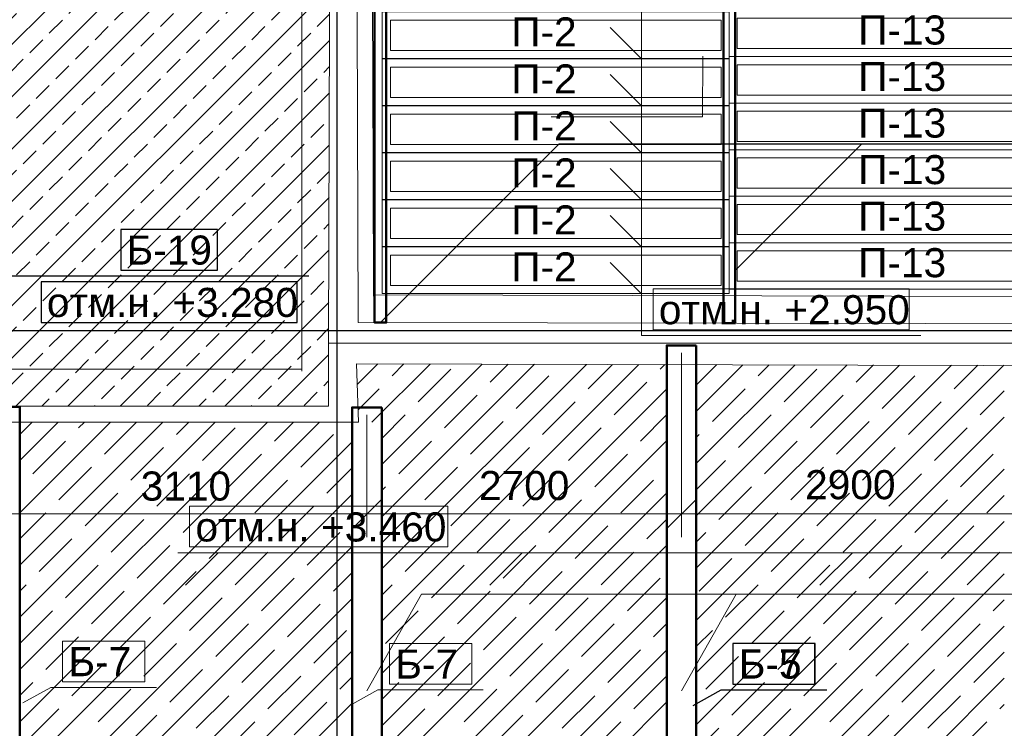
# Model space of a CAD drawing. Header units: millimetres. Extents: x -7161 to 110053, y -144197 to 45021.
# Tile 14 of 34: x 14226 to 22684, y 7383 to 13474. Entities that reach past the tile are written whole.
import ezdxf

# ---------------------------------------------------------------- set-up
doc = ezdxf.new("R2010")
doc.units = ezdxf.units.MM
for name, color, linetype, lineweight in [('Каркас', 130, 'Continuous', 50), ('Несущие стены', 10, 'Continuous', 40), ('Обмерные чертежи _09_02_2026_ 1 эт_dwg', 8, 'Continuous', 9), ('Оси', 7, 'Continuous', 9), ('Плита', 7, 'Continuous', 9), ('Размеры', 7, 'Continuous', 9), ('Стены', 7, 'Continuous', 9), ('Текст', 7, 'Continuous', 9), ('Штриховка', 7, 'Continuous', 9)]:
    doc.layers.add(name, color=color, linetype=linetype, lineweight=lineweight)
doc.styles.add('Arial', font='arial.ttf', dxfattribs={"height": 250})

# ---------------------------------------------------------------- blocks, each defined once
blk = doc.blocks.new('Обмерные чертежи _09_02_2026_ 1 эт_dwg_ось сокольники-2036289-Cхема демонтажа сборных ребристых плит перекрытия 1 этажа в осях _Г-Ж_1-3 и Г-Ж_10-12_')
at = {"layer": 'Оси', "color": 250, "lineweight": 30, "flags": 128}
for points in [[(-490414.2, 84678), (-490414.2, 80156.6), (-490414.2, 63892), (-490414.2, 56540.4), (-490414.2, 51884.2), (-490414.2, 45174.3), (-490414.2, 43179.1), (-490414.2, 36624.4), (-490414.2, 36124.4)], [(-445519.6, 54535.4), (-452017.7, 54535.4), (-455016.1, 54535.4), (-459017.2, 54535.4), (-462418.1, 54535.4), (-470317, 54535.4), (-482815.7, 54535.4), (-490714.2, 54535.4), (-493712.8, 54535.4), (-497864.2, 54535.4), (-500863.6, 54535.4), (-507364, 54535.4), (-513024.9, 54535.4), (-513524.9, 54535.4)]]:
    blk.add_lwpolyline(points, dxfattribs=at)
blk = doc.blocks.new('Обмерные чертежи _09_02_2026_ 1 эт_dwg__U4565-2036309-Cхема демонтажа сборных ребристых плит перекрытия 1 этажа в осях _Г-Ж_1-3 и Г-Ж_10-12_')
at = {"layer": 'Плита', "flags": 128}
for points in [[(-1490, 200), (1490, 200), (1490, -200), (-1490, -200)], [(-1420, 130), (1420, 130), (1420, -130), (-1420, -130)]]:
    blk.add_lwpolyline(points, close=True, dxfattribs=at)
at = {"layer": 'Текст', "insert": (-381.8, 154.1), "char_height": 250, "width": 670.283, "attachment_point": 1, "line_spacing_factor": 0.941778, "style": 'Arial'}
blk.add_mtext('П-2', dxfattribs=at)
blk = doc.blocks.new('Обмерные чертежи _09_02_2026_ 1 эт_dwg__U4566-2036310-Cхема демонтажа сборных ребристых плит перекрытия 1 этажа в осях _Г-Ж_1-3 и Г-Ж_10-12_')
for p in [(0, 0), (0, -404), (0, -808), (0, -1212), (0, -1616), (0, -2020), (0, -2424), (0, -2828), (0, -3232), (0, -3636)]:
    blk.add_blockref('Обмерные чертежи _09_02_2026_ 1 эт_dwg__U4565-2036309-Cхема демонтажа сборных ребристых плит перекрытия 1 этажа в осях _Г-Ж_1-3 и Г-Ж_10-12_', p)
blk = doc.blocks.new('Обмерные чертежи _09_02_2026_ 1 эт_dwg__Oblique-2036290-Cхема демонтажа сборных ребристых плит перекрытия 1 этажа в осях _Г-Ж_1-3 и Г-Ж_10-12_')
at = {"layer": 'Размеры'}
blk.add_line((-0.5, -0.5), (0.5, 0.5), dxfattribs=at)
blk = doc.blocks.new('Обмерные чертежи _09_02_2026_ 1 эт_dwg_п-13-2036313-Cхема демонтажа сборных ребристых плит перекрытия 1 этажа в осях _Г-Ж_1-3 и Г-Ж_10-12_')
at = {"layer": 'Плита', "flags": 128}
for points in [[(-877675.4, -122608.5), (-874095.4, -122608.5), (-874095.4, -123008.5), (-877675.4, -123008.5)], [(-877605.4, -122678.5), (-874158.9, -122678.5), (-874158.9, -122938.5), (-877605.4, -122938.5)]]:
    blk.add_lwpolyline(points, close=True, dxfattribs=at)
at = {"layer": 'Текст', "insert": (-876567.1, -122654.4), "char_height": 250, "width": 902.892, "attachment_point": 1, "line_spacing_factor": 0.941778, "style": 'Arial'}
blk.add_mtext('П-13', dxfattribs=at)
blk = doc.blocks.new('Обмерные чертежи _09_02_2026_ 1 эт_dwg__U4610-2036314-Cхема демонтажа сборных ребристых плит перекрытия 1 этажа в осях _Г-Ж_1-3 и Г-Ж_10-12_')
blk.add_blockref('Обмерные чертежи _09_02_2026_ 1 эт_dwg_п-13-2036313-Cхема демонтажа сборных ребристых плит перекрытия 1 этажа в осях _Г-Ж_1-3 и Г-Ж_10-12_', (875885.4, 122808.5))
blk = doc.blocks.new('Обмерные чертежи _09_02_2026_ 1 эт_dwg__U4611-2036315-Cхема демонтажа сборных ребристых плит перекрытия 1 этажа в осях _Г-Ж_1-3 и Г-Ж_10-12_')
for p in [(0, -1600), (0, -2000), (0, -2400), (0, -2800), (0, -3200), (0, -3600)]:
    blk.add_blockref('Обмерные чертежи _09_02_2026_ 1 эт_dwg__U4610-2036314-Cхема демонтажа сборных ребристых плит перекрытия 1 этажа в осях _Г-Ж_1-3 и Г-Ж_10-12_', p)
blk = doc.blocks.new('Обмерные чертежи _09_02_2026_ 1 эт_dwg-2034936-Cхема демонтажа сборных ребристых плит перекрытия 1 этажа в осях _Г-Ж_1-3 и Г-Ж_10-12_')
at = {"layer": 'Штриховка'}
h = blk.add_hatch(dxfattribs=at)
h.set_pattern_fill('FP_2', color=256, style=0, pattern_type=2)
h.set_pattern_definition([(45, (0, 0), (-224.5064, 224.5064), []), (45, (224.5, 0), (-224.5064, 224.5064), [158.75, -79.375])])
h.paths.add_polyline_path([(-884561.5, -127613.8), (-881116.2, -127613.8), (-881116.2, -127072.1), (-881093.1, -119728.3), (-884567.1, -119728.5), (-884568.9, -125494.2), (-884562.2, -125494.4), (-884561.5, -127613.7)])
h.paths.add_polyline_path([(-882599.2, -123799.4), (-883544.2, -123799.4), (-883544.2, -123237.5), (-883148.9, -123237.5), (-883099.2, -123052.2), (-882599.2, -123085.7), (-882639.9, -123237.5), (-882168.3, -123237.5), (-882168.3, -123799.4)])
h.paths.add_polyline_path([(-882393.3, -123684), (-882292.8, -123309), (-882655.2, -123294.5), (-882699.7, -123460.7), (-883171.4, -123429.1), (-883230.8, -123650.5), (-882599.2, -123675.7)])
at = {"lineweight": 9}
for p, q in [((-878699, -124358), (-878429.5, -124627.4)), ((-878699, -124762), (-878429.5, -125031.4)), ((-878699, -125166), (-878429.5, -125435.4)), ((-878699, -125570), (-878429.5, -125839.4)), ((-878699, -125974), (-878429.5, -126243.4)), ((-878699, -126378), (-878429.5, -126647.4)), ((-882345.8, -129152.9), (-882065.8, -128872.9)), ((-879732.5, -129152.9), (-879452.6, -128872.9)), ((-876895.3, -129152.9), (-876615.4, -128872.9)), ((-878084.8, -130060.5), (-877615.7, -129229.3))]:
    blk.add_line(p, q, dxfattribs=at)
at = {"color": 250, "lineweight": 30}
blk.add_line((-877624.5, -126446.4), (-876536.5, -125358.5), dxfattribs=at)
at = {"lineweight": 9, "flags": 128}
for points in [[(-878699, -122742), (-878429.5, -123011.4), (-878429.5, -127005.6), (-876029.5, -127005.6)], [(-851785.3, -129152.9), (-851505.4, -128872.9), (-882409.7, -128872.9), (-879990.9, -128872.9)], [(-850216, -129229.3), (-851059.8, -129229.3), (-880317.9, -129229.3), (-880787, -130060.5), (-880317.9, -129229.3)], [(-883742, -130164.2), (-883501, -130032), (-882594.8, -130032)], [(-880934.2, -130184.8), (-880693.2, -130052.6), (-879787, -130052.6)], [(-877984.2, -130184.8), (-877743.2, -130052.5), (-876843.2, -130052.5)]]:
    blk.add_lwpolyline(points, dxfattribs=at)
at = {"color": 250, "lineweight": 30, "flags": 128}
for points in [[(-880671.1, -126893.9), (-879135.6, -125358.5), (-852219.9, -125358.5), (-849813.7, -125358.5)], [(-884243.3, -127747.1), (-884101.2, -126493), (-883686, -126493), (-881286, -126493)], [(-877984.2, -130184.8), (-877743.2, -130052.5), (-876837, -130052.5)]]:
    blk.add_lwpolyline(points, dxfattribs=at)
for points in [[(-882901.6, -126443), (-882070.4, -126443), (-882070.4, -126093), (-882901.6, -126093)], [(-883586, -126893), (-881386, -126893), (-881386, -126543), (-883586, -126543)], [(-877643.2, -130002.5), (-876937, -130002.5), (-876937, -129652.5), (-877643.2, -129652.5)]]:
    blk.add_lwpolyline(points, close=True, dxfattribs=at)
at = {"lineweight": 9, "flags": 128}
for points in [[(-878329.5, -126955.6), (-876129.5, -126955.6), (-876129.5, -126605.6), (-878329.5, -126605.6)], [(-882309.7, -128822.9), (-880090.9, -128822.9), (-880090.9, -128472.9), (-882309.7, -128472.9)], [(-883401, -129982), (-882694.8, -129982), (-882694.8, -129632), (-883401, -129632)], [(-880593.2, -130002.6), (-879887, -130002.6), (-879887, -129652.6), (-880593.2, -129652.6)], [(-877643.2, -130002.5), (-876943.2, -130002.5), (-876943.2, -129652.5), (-877643.2, -129652.5)]]:
    blk.add_lwpolyline(points, close=True, dxfattribs=at)
at = {"layer": 'Каркас', "flags": 128}
for points in [[(-880721.1, -122554.3), (-880621.1, -122554.3), (-880621.1, -126893.9), (-880721.1, -126893.9), (-880721.1, -122554.3)], [(-877724.5, -122559.8), (-877624.5, -122559.8), (-877624.5, -126899.4), (-877724.5, -126899.4), (-877724.5, -122559.8)], [(-877957.5, -127090.7), (-878212, -127090.7), (-878212, -131420.4), (-877959.8, -131419.8), (-877959.8, -127090.7)]]:
    blk.add_lwpolyline(points, dxfattribs=at)
for points in [[(-883769.3, -127619.1), (-884023.8, -127619.1), (-884023.8, -131415.7), (-883769.3, -131408.6)], [(-880659.8, -127623.5), (-880914.2, -127623.5), (-880914.2, -131413.6), (-880659.8, -131413)]]:
    blk.add_lwpolyline(points, close=True, dxfattribs=at)
at = {"layer": 'Несущие стены', "color": 7, "lineweight": 9}
for p, q in [((-881346, -127311.4), (-881346, -119931.8)), ((-880729.8, -126657), (-875168.8, -126671.1))]:
    blk.add_line(p, q, dxfattribs=at)
at = {"layer": 'Несущие стены', "color": 7, "lineweight": 9, "flags": 128}
for points in [[(-880729.7, -126666.8), (-880733.7, -125598), (-880745, -122599.2), (-877775, -122622.1), (-860657.4, -122660.1), (-860675.8, -119891.6), (-853419.5, -119891.6), (-853419.5, -122630.8)], [(-881345.9, -127295.5), (-883845.7, -127295.5), (-884235.2, -127291.8), (-884253.1, -125963.1), (-884271.7, -124456.5), (-884059.4, -124454.1), (-884064.1, -124040.2), (-884274.3, -124041.5), (-884280.7, -123019), (-884063.7, -123017.6), (-884063.7, -123004.2), (-884063.7, -122645.4), (-884283.1, -122645.4), (-884283.1, -119931.9)], [(-851357.3, -127819.4), (-853556.6, -127833), (-853556.6, -127309), (-858270.5, -127309), (-880875.3, -127249.1), (-880860.4, -127749.7), (-883806.1, -127749.7), (-883934.3, -127749.7), (-883949.4, -127749.7), (-883949.4, -128011.4), (-884364.5, -128011.4), (-884364.5, -127750.7), (-887912.3, -127750.7), (-889230.9, -127750.7), (-891289.1, -127750.7), (-891239.2, -139463.4)]]:
    blk.add_lwpolyline(points, dxfattribs=at)
at = {"layer": 'Плита', "flags": 128}
for points in [[(-891721.2, -119720.7), (-891721.2, -127613.8), (-888512.8, -127620.1), (-888512.8, -125527.4), (-888321.3, -125525.8), (-884568.9, -125494.2), (-884568.9, -119728.5), (-881093.1, -119728.5), (-881116.2, -127072.1)], [(-880877.3, -122533.1), (-880863.5, -126893.7), (-853233.2, -126943), (-853233.2, -119803.7), (-849680.8, -119773.1), (-849664.9, -125559.6), (-849379.2, -125556.2)], [(-888639.3, -127613.8), (-881116.2, -127613.8), (-881116.2, -127072.1), (-853226.7, -127072.1), (-853226.7, -127585.2), (-842536.4, -127777), (-842536.4, -139936.3), (-849806.9, -139936.3), (-849806.9, -138019), (-884105.4, -138019), (-884105.4, -139841.3), (-891652.2, -139841.3), (-891721.2, -131500)]]:
    blk.add_lwpolyline(points, dxfattribs=at)
at = {"layer": 'Размеры'}
for p, q in [((-884096.6, -128539), (-880587, -128539)), ((-880987, -128539), (-877884.8, -128539)), ((-878284.8, -128539), (-874984.8, -128539)), ((-875384.8, -128539), (-872224.8, -128539))]:
    blk.add_line(p, q, dxfattribs=at)
at = {"layer": 'Размеры', "flags": 128}
for points in [[(-878084.8, -128739), (-878084.8, -127153.2)], [(-880787, -128739), (-880787, -127686.1)]]:
    blk.add_lwpolyline(points, close=True, dxfattribs=at)
at = {"layer": 'Стены'}
blk.add_line((-877719.1, -124606.5), (-877727.6, -126190.9), dxfattribs=at)
at = {"layer": 'Стены', "flags": 128}
blk.add_lwpolyline([(-879203.3, -125124.7), (-877905.2, -125124.7), (-877900.3, -124605.5)], dxfattribs=at)
at = {"layer": 'Штриховка'}
for p, q in [((-880870, -127426.5), (-880693, -127249.5)), ((-880744.2, -127749.7), (-880245, -127250.5)), ((-880659.8, -128114.3), (-879796.9, -127251.4)), ((-880659.8, -128563.3), (-879348.8, -127252.4)), ((-880659.8, -129012.3), (-878900.8, -127253.3)), ((-880659.8, -129461.3), (-878452.7, -127254.3)), ((-880570.2, -127351.3), (-880469, -127250)), ((-879728.3, -127407.4), (-879572.9, -127251.9)), ((-878886.4, -127463.5), (-878676.8, -127253.8)), ((-878269, -127295.1), (-878228.7, -127254.8)), ((-877959, -129903.7), (-875316.8, -127261.5)), ((-877958.8, -129454.4), (-875764.8, -127260.4)), ((-877958.5, -129005.2), (-876212.8, -127259.4)), ((-877958.3, -128555.9), (-876660.8, -127258.4)), ((-877958.1, -128106.7), (-877108.7, -127257.4)), ((-877957.8, -127657.4), (-877556.7, -127256.3)), ((-877957.7, -127432.8), (-877780.7, -127255.8)), ((-877427.1, -127351.3), (-877332.7, -127256.8)), ((-876585.3, -127407.4), (-876436.8, -127258.9)), ((-875743.4, -127463.5), (-875540.8, -127261)), ((-880345.7, -127575.8), (-880065.1, -127295.1)), ((-879503.8, -127631.9), (-879223.2, -127351.3)), ((-877202.6, -127575.8), (-876922, -127295.1)), ((-876360.7, -127631.9), (-876080.1, -127351.3)), ((-878661.9, -127688), (-878381.3, -127407.4)), ((-880863.5, -127644.6), (-880682.5, -127463.5)), ((-880659.8, -129910.4), (-878212.2, -127462.8)), ((-880121.2, -127800.3), (-879840.6, -127519.6)), ((-877820, -127744.1), (-877539.4, -127463.5)), ((-876978.1, -127800.3), (-876697.5, -127519.6)), ((-875518.8, -127688), (-875312.2, -127481.4)), ((-879279.3, -127856.4), (-878998.7, -127575.8)), ((-876136.2, -127856.4), (-875855.6, -127575.8)), ((-880659.8, -127889.8), (-880458, -127688)), ((-878437.4, -127912.5), (-878212.3, -127687.4)), ((-877595.5, -127968.6), (-877314.9, -127688)), ((-883769.3, -127856.3), (-883662.8, -127749.7)), ((-883769.3, -130325.9), (-881193.2, -127749.7)), ((-883769.3, -129876.8), (-881642.2, -127749.7)), ((-883769.3, -129427.8), (-882091.2, -127749.7)), ((-883769.3, -128978.8), (-882540.2, -127749.7)), ((-883769.3, -128529.8), (-882989.3, -127749.7)), ((-883769.3, -128080.8), (-883438.3, -127749.7)), ((-883264.3, -127800.3), (-883213.8, -127749.7)), ((-883039.8, -128024.8), (-882764.8, -127749.7)), ((-882422.4, -127856.4), (-882315.7, -127749.7)), ((-881580.5, -127912.5), (-881417.7, -127749.7)), ((-879896.7, -128024.8), (-879616.1, -127744.1)), ((-877959.2, -130352.9), (-875312.3, -127706)), ((-876753.6, -128024.8), (-876473, -127744.1)), ((-882197.9, -128080.9), (-881917.3, -127800.3)), ((-881356, -128137), (-881075.4, -127856.4)), ((-879054.8, -128080.9), (-878774.2, -127800.3)), ((-877958, -127882.1), (-877932.3, -127856.4)), ((-875911.7, -128080.9), (-875631.1, -127800.3)), ((-883769.3, -130774.9), (-880914.2, -127919.7)), ((-883657.2, -128193.2), (-883376.6, -127912.5)), ((-880659.8, -130359.4), (-878212.4, -127912)), ((-880514.1, -128193.2), (-880233.5, -127912.5)), ((-877371, -128193.2), (-877090.4, -127912.5)), ((-882815.3, -128249.3), (-882534.7, -127968.6)), ((-881973.4, -128305.4), (-881692.8, -128024.8)), ((-879672.2, -128249.3), (-879391.6, -127968.6)), ((-878830.3, -128305.4), (-878549.7, -128024.8)), ((-876529.1, -128249.3), (-876248.5, -127968.6)), ((-875687.2, -128305.4), (-875406.6, -128024.8)), ((-877958.2, -128331.3), (-877707.8, -128080.9)), ((-883432.7, -128417.7), (-883152.1, -128137)), ((-882590.8, -128473.8), (-882310.2, -128193.2)), ((-881131.5, -128361.5), (-880914.2, -128144.3)), ((-880289.6, -128417.7), (-880009, -128137)), ((-879447.7, -128473.8), (-879167.1, -128193.2)), ((-878212.9, -128137), (-878212.5, -128136.6)), ((-877959.5, -130802.1), (-875312.5, -128155.2)), ((-877146.5, -128417.7), (-876865.9, -128137)), ((-876304.6, -128473.8), (-876024, -128193.2)), ((-881748.9, -128529.9), (-881468.3, -128249.3)), ((-878605.8, -128529.9), (-878325.2, -128249.3)), ((-883725, -131179.6), (-880914.2, -128368.8)), ((-883208.2, -128642.2), (-882927.6, -128361.5)), ((-880659.8, -128338.8), (-880626.4, -128305.4)), ((-880659.8, -130808.4), (-878212.7, -128361.3)), ((-880065.1, -128642.2), (-879784.5, -128361.5)), ((-877763.9, -128586), (-877483.3, -128305.4)), ((-876922, -128642.2), (-876641.4, -128361.5)), ((-875462.7, -128529.9), (-875312.7, -128379.9)), ((-882366.3, -128698.3), (-882085.7, -128417.7)), ((-879223.2, -128698.3), (-878942.6, -128417.7)), ((-876080.1, -128698.3), (-875799.5, -128417.7)), ((-883769.3, -128754.3), (-883544.9, -128529.9)), ((-881524.4, -128754.4), (-881243.8, -128473.8)), ((-880659.8, -128787.8), (-880401.9, -128529.9)), ((-877539.4, -128810.5), (-877258.8, -128529.9)), ((-882983.7, -128866.7), (-882703.1, -128586)), ((-879840.6, -128866.7), (-879560, -128586)), ((-878381.3, -128754.4), (-878212.8, -128585.9)), ((-877893.1, -131184.8), (-875312.8, -128604.5)), ((-876697.5, -128866.7), (-876416.9, -128586)), ((-882141.8, -128922.8), (-881861.2, -128642.2)), ((-881299.9, -128978.9), (-881019.3, -128698.3)), ((-878998.7, -128922.8), (-878718.1, -128642.2)), ((-877958.4, -128780.5), (-877876.2, -128698.3)), ((-875855.6, -128922.8), (-875575, -128642.2)), ((-883601.1, -129035.1), (-883320.4, -128754.4)), ((-880458, -129035.1), (-880177.4, -128754.4)), ((-877314.9, -129035.1), (-877034.3, -128754.4)), ((-883276.3, -131179.9), (-880914.2, -128817.8)), ((-882759.2, -129091.2), (-882478.5, -128810.5)), ((-881917.3, -129147.3), (-881636.6, -128866.7)), ((-880584.6, -131182.2), (-878212.9, -128810.5)), ((-879616.1, -129091.2), (-879335.5, -128810.5)), ((-878774.2, -129147.3), (-878493.6, -128866.7)), ((-876473, -129091.2), (-876192.4, -128810.5)), ((-875631.1, -129147.3), (-875350.5, -128866.7)), ((-877932.3, -129203.4), (-877651.7, -128922.8)), ((-883376.6, -129259.6), (-883095.9, -128978.9)), ((-882534.7, -129315.7), (-882254, -129035.1)), ((-881075.4, -129203.4), (-880914.2, -129042.3)), ((-880233.5, -129259.6), (-879952.8, -128978.9)), ((-879391.6, -129315.7), (-879110.9, -129035.1)), ((-877444.5, -131185.2), (-875313, -129053.7)), ((-877090.4, -129259.6), (-876809.8, -128978.9)), ((-876248.5, -129315.7), (-875967.9, -129035.1)), ((-881692.8, -129371.8), (-881412.1, -129091.2)), ((-878549.7, -129371.8), (-878269, -129091.2)), ((-883769.3, -129203.3), (-883713.3, -129147.3)), ((-883152.1, -129484.1), (-882871.4, -129203.4)), ((-880659.8, -129236.8), (-880570.2, -129147.3)), ((-880009, -129484.1), (-879728.3, -129203.4)), ((-877707.8, -129427.9), (-877427.1, -129147.3)), ((-876865.9, -129484.1), (-876585.3, -129203.4)), ((-882827.7, -131180.3), (-880914.2, -129266.8)), ((-882310.2, -129540.2), (-882029.5, -129259.6)), ((-880136, -131182.6), (-878213.1, -129259.8)), ((-879167.1, -129540.2), (-878886.4, -129259.6)), ((-876024, -129540.2), (-875743.4, -129259.6)), ((-875406.6, -129371.8), (-875313.1, -129278.3)), ((-883769.3, -129652.3), (-883488.8, -129371.8)), ((-881468.3, -129596.3), (-881187.6, -129315.7)), ((-880626.4, -129652.4), (-880345.7, -129371.8)), ((-877483.3, -129652.4), (-877202.6, -129371.8)), ((-882927.6, -129708.6), (-882646.9, -129427.9)), ((-879784.5, -129708.6), (-879503.8, -129427.9)), ((-876641.4, -129708.6), (-876360.7, -129427.9)), ((-882085.7, -129764.7), (-881805, -129484.1)), ((-881243.8, -129820.8), (-880963.1, -129540.2)), ((-878942.6, -129764.7), (-878661.9, -129484.1)), ((-878325.2, -129596.3), (-878213.2, -129484.4)), ((-877958.9, -129679), (-877820, -129540.2)), ((-876995.9, -131185.6), (-875313.2, -129503)), ((-875799.5, -129764.7), (-875518.8, -129484.1)), ((-883544.9, -129877), (-883264.3, -129596.3)), ((-880401.9, -129877), (-880121.2, -129596.3)), ((-877258.8, -129877), (-876978.1, -129596.3)), ((-882703.1, -129933.1), (-882422.4, -129652.4)), ((-882379.1, -131180.7), (-880914.2, -129715.8)), ((-881861.2, -129989.2), (-881580.5, -129708.6)), ((-879687.4, -131183.1), (-878213.3, -129709)), ((-879560, -129933.1), (-879279.3, -129652.4)), ((-878718.1, -129989.2), (-878437.4, -129708.6)), ((-876416.9, -129933.1), (-876136.2, -129652.4)), ((-875575, -129989.2), (-875313.4, -129727.6)), ((-877876.2, -130045.3), (-877595.5, -129764.7)), ((-883320.4, -130101.5), (-883039.8, -129820.8)), ((-882478.5, -130157.6), (-882197.9, -129877)), ((-880177.4, -130101.5), (-879896.7, -129820.8)), ((-879335.5, -130157.6), (-879054.8, -129877)), ((-877034.3, -130101.5), (-876753.6, -129820.8)), ((-876192.4, -130157.6), (-875911.7, -129877)), ((-881636.6, -130213.7), (-881356, -129933.1)), ((-881019.3, -130045.3), (-880914.2, -129940.3)), ((-878493.6, -130213.7), (-878213.5, -129933.6)), ((-876547.3, -131186), (-875313.5, -129952.2)), ((-883769.3, -130101.3), (-883657.2, -129989.2)), ((-883095.9, -130326), (-882815.3, -130045.3)), ((-880659.8, -130134.9), (-880514.1, -129989.2)), ((-879952.8, -130326), (-879672.2, -130045.3)), ((-877651.7, -130269.8), (-877371, -129989.2)), ((-876809.8, -130326), (-876529.1, -130045.3)), ((-882254, -130382.1), (-881973.4, -130101.5)), ((-881412.1, -130438.2), (-881131.5, -130157.6)), ((-879110.9, -130382.1), (-878830.3, -130101.5)), ((-875967.9, -130382.1), (-875687.2, -130101.5)), ((-883713.3, -130494.3), (-883432.7, -130213.7)), ((-881930.5, -131181), (-880914.2, -130164.8)), ((-880570.2, -130494.3), (-880289.6, -130213.7)), ((-879238.8, -131183.5), (-878213.6, -130158.2)), ((-877427.1, -130494.3), (-877146.5, -130213.7)), ((-875350.5, -130213.7), (-875313.6, -130176.8)), ((-882871.4, -130550.5), (-882590.8, -130269.8)), ((-882029.5, -130606.6), (-881748.9, -130326)), ((-879728.3, -130550.5), (-879447.7, -130269.8)), ((-878886.4, -130606.6), (-878605.8, -130326)), ((-876585.3, -130550.5), (-876304.6, -130269.8)), ((-875743.4, -130606.6), (-875462.7, -130326)), ((-877959.3, -130577.5), (-877763.9, -130382.1))]:
    blk.add_line(p, q, dxfattribs=at)
for name, p in [('Обмерные чертежи _09_02_2026_ 1 эт_dwg_ось сокольники-2036289-Cхема демонтажа сборных ребристых плит перекрытия 1 этажа в осях _Г-Ж_1-3 и Г-Ж_10-12_', (-390631.8, -181501.2)), ('Обмерные чертежи _09_02_2026_ 1 эт_dwg__U4566-2036310-Cхема демонтажа сборных ребристых плит перекрытия 1 этажа в осях _Г-Ж_1-3 и Г-Ж_10-12_', (-879165.4, -122808.5)), ('Обмерные чертежи _09_02_2026_ 1 эт_dwg__U4611-2036315-Cхема демонтажа сборных ребристых плит перекрытия 1 этажа в осях _Г-Ж_1-3 и Г-Ж_10-12_', (-875885.4, -122808.5))]:
    blk.add_blockref(name, p)
at = {"xscale": 250, "yscale": 250, "zscale": 250}
for p in [(-880787, -128539), (-878084.8, -128539)]:
    blk.add_blockref('Обмерные чертежи _09_02_2026_ 1 эт_dwg__Oblique-2036290-Cхема демонтажа сборных ребристых плит перекрытия 1 этажа в осях _Г-Ж_1-3 и Г-Ж_10-12_', p, dxfattribs=at)
at = {"xscale": 250, "yscale": 250, "zscale": 250, "rotation": 180}
for p in [(-880787, -128539), (-878084.8, -128539)]:
    blk.add_blockref('Обмерные чертежи _09_02_2026_ 1 эт_dwg__Oblique-2036290-Cхема демонтажа сборных ребристых плит перекрытия 1 этажа в осях _Г-Ж_1-3 и Г-Ж_10-12_', p, dxfattribs=at)
at = {"lineweight": 30, "char_height": 250, "attachment_point": 1, "line_spacing_factor": 0.941778, "style": 'Arial'}
for s, insert, width in [('Б-19', (-882851.6, -126146.1), 875.346), ('отм.н. +3.280', (-883536, -126596.1), 2577.068), ('Б-7', (-877593.2, -129704.5), 642.737)]:
    blk.add_mtext(s, dxfattribs=dict(at, insert=insert, width=width))
at = {"lineweight": 9, "char_height": 250, "attachment_point": 1, "line_spacing_factor": 0.941778, "style": 'Arial'}
for s, insert, width in [('отм.н. +2.950', (-878279.5, -126658.6), 2577.068), ('отм.н. +3.460', (-882259.7, -128526), 2577.068), ('Б-7', (-883351, -129684), 642.737), ('Б-7', (-880543.2, -129704.6), 642.737), ('Б-5', (-877593.2, -129704.5), 642.737)]:
    blk.add_mtext(s, dxfattribs=dict(at, insert=insert, width=width))
at = {"layer": 'Размеры', "char_height": 250, "width": 930.438, "attachment_point": 2, "line_spacing_factor": 0.941778, "style": 'Arial'}
for s, insert in [('3110', (-882341.8, -128174.5)), ('2700', (-879435.9, -128170)), ('2900', (-876634.8, -128162.8))]:
    blk.add_mtext(s, dxfattribs=dict(at, insert=insert))

msp = doc.modelspace()

# ---------------------------------------------------------------- block references
at = {"layer": 'Обмерные чертежи _09_02_2026_ 1 эт_dwg', "color": 7}
msp.add_blockref('Обмерные чертежи _09_02_2026_ 1 эт_dwg-2034936-Cхема демонтажа сборных ребристых плит перекрытия 1 этажа в осях _Г-Ж_1-3 и Г-Ж_10-12_', (897995.8, 137764.9), dxfattribs=at)

doc.saveas('drawing.dxf')
